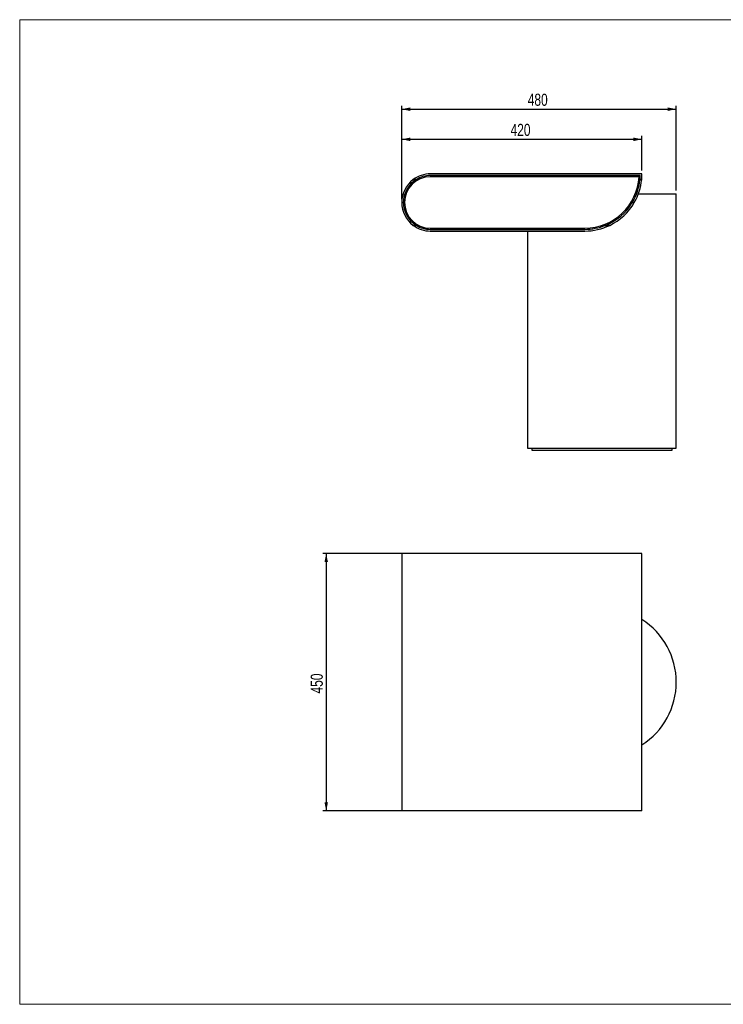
# Model space of a CAD drawing. Header units: millimetres. Extents: x 30 to 2490, y 30 to 1752.
# Tile 1 of 3: x 30 to 1260, y 30 to 1752. Entities that reach past the tile are written whole.
import ezdxf

# ---------------------------------------------------------------- set-up
doc = ezdxf.new("R2010")
doc.units = ezdxf.units.MM
doc.header["$LTSCALE"] = 6
doc.layers.add('ANNOTAZIONI', color=8, linetype='Continuous')
doc.styles.add('SLDTEXTSTYLE4', font='ARIALN.TTF', dxfattribs={"width": 0.87})
doc.dimstyles.new('SLDDIMSTYLE0', dxfattribs={"dimtxt": 21, "dimasz": 15, "dimexe": 0, "dimexo": 0.0625, "dimgap": 5.25, "dimtad": 1, "dimdec": 1, "dimrnd": 1e-09, "dimzin": 12, "dimdsep": 46, "dimtxsty": 'SLDTEXTSTYLE4', "dimsah": 1, "dimcen": 0.09, "dimadec": 0, "dimazin": 3, "dimtfac": 1, "dimtdec": 1, "dimtofl": 0, "dimtmove": 0, "dimatfit": 3, "dimfxl": 1, "dimfrac": 2, "dimtolj": 1, "dimtzin": 12, "dimarcsym": 0})

# ---------------------------------------------------------------- blocks, each defined once
blk = doc.blocks.new('_D')
at = {"layer": 'ANNOTAZIONI', "transparency": 16777216}
for p, q in [((697.8, 1438.4), (697.8, 1601.5)), ((1177.8, 1453.4), (1177.8, 1601.5)), ((697.8, 1595.5), (1177.8, 1595.5))]:
    blk.add_line(p, q, dxfattribs=at)
for points in [[(697.8, 1595.5), (712.8, 1592.4), (712.8, 1598.5)], [(1177.8, 1595.5), (1162.8, 1598.5), (1162.8, 1592.4)]]:
    blk.add_solid(points, dxfattribs=at)
at = {"layer": 'ANNOTAZIONI', "transparency": 16777216, "insert": (918.1, 1622.5), "char_height": 21, "attachment_point": 1, "style": 'SLDTEXTSTYLE4'}
blk.add_mtext('480', dxfattribs=at)
blk = doc.blocks.new('_D_1')
at = {"layer": 'ANNOTAZIONI', "transparency": 16777216}
for p, q in [((697.8, 1438.4), (697.8, 1548.8)), ((697.8, 1542.8), (1117.8, 1542.8)), ((1117.8, 1488.4), (1117.8, 1548.8))]:
    blk.add_line(p, q, dxfattribs=at)
for points in [[(697.8, 1542.8), (712.8, 1539.7), (712.8, 1545.8)], [(1117.8, 1542.8), (1102.8, 1545.8), (1102.8, 1539.7)]]:
    blk.add_solid(points, dxfattribs=at)
at = {"layer": 'ANNOTAZIONI', "transparency": 16777216, "insert": (888.1, 1569.8), "char_height": 21, "attachment_point": 1, "style": 'SLDTEXTSTYLE4'}
blk.add_mtext('420', dxfattribs=at)
blk = doc.blocks.new('_D_2')
at = {"layer": 'ANNOTAZIONI', "transparency": 16777216}
for p, q in [((711.8, 818.3), (559.8, 818.3)), ((565.8, 818.3), (565.8, 368.3)), ((711.8, 368.3), (559.8, 368.3))]:
    blk.add_line(p, q, dxfattribs=at)
for points in [[(565.8, 818.3), (562.8, 803.3), (568.9, 803.3)], [(565.8, 368.3), (568.9, 383.3), (562.8, 383.3)]]:
    blk.add_solid(points, dxfattribs=at)
at = {"layer": 'ANNOTAZIONI', "transparency": 16777216, "insert": (538.8, 573.6), "char_height": 21, "attachment_point": 1, "rotation": 90, "style": 'SLDTEXTSTYLE4'}
blk.add_mtext('450', dxfattribs=at)

msp = doc.modelspace()

# ---------------------------------------------------------------- linework, layer by layer
at = {"color": 7, "linetype": 'Continuous', "lineweight": 18}
for p, q in [((2490, 1752), (30, 1752)), ((30, 1752), (30, 30)), ((30, 30), (2490, 30))]:
    msp.add_line(p, q, dxfattribs=at)
at = {"color": 7, "linetype": 'Continuous', "lineweight": 25}
for p, q in [((1117.83, 1482.35), (747.83, 1482.35)), ((717.83, 1472.35), (723.15, 1472.35)), ((723.15, 1472.35), (717.83, 1472.35)), ((723.15, 1472.35), (727.21, 1472.35)), ((727.21, 1472.35), (723.15, 1472.35)), ((1114.78, 1479.35), (747.83, 1479.35)), ((1112.69, 1477.35), (747.83, 1477.35)), ((1112.3, 1472.35), (1114.31, 1472.35)), ((1114.31, 1472.35), (1112.3, 1472.35)), ((1114.31, 1472.35), (1117.32, 1472.35)), ((1117.32, 1472.35), (1114.31, 1472.35)), ((1111.52, 1447.35), (1177.83, 1447.35)), ((1177.83, 1002.35), (1177.83, 1447.35)), ((700.83, 1432.35), (697.83, 1432.35)), ((697.83, 1432.35), (700.83, 1432.35)), ((702.83, 1432.35), (700.83, 1432.35)), ((700.83, 1432.35), (702.83, 1432.35)), ((1100.95, 1432.35), (1098.6, 1432.35)), ((1098.6, 1432.35), (1100.95, 1432.35)), ((1104.43, 1432.35), (1100.95, 1432.35)), ((1100.95, 1432.35), (1104.43, 1432.35)), ((723.15, 1392.35), (717.83, 1392.35)), ((717.83, 1392.35), (723.15, 1392.35)), ((727.21, 1392.35), (723.15, 1392.35)), ((723.15, 1392.35), (727.21, 1392.35)), ((747.83, 1387.35), (1017.83, 1387.35)), ((747.83, 1385.35), (1017.83, 1385.35)), ((747.83, 1382.35), (1017.83, 1382.35)), ((917.83, 1382.35), (917.83, 1002.35)), ((1054.01, 1392.35), (1048.24, 1392.35)), ((1048.24, 1392.35), (1054.01, 1392.35)), ((1061.41, 1392.35), (1054.01, 1392.35)), ((1054.01, 1392.35), (1061.41, 1392.35)), ((917.83, 1002.35), (1047.83, 1002.35)), ((925.33, 1002.35), (925.33, 999.35)), ((925.33, 999.35), (1047.83, 999.35)), ((1047.83, 1002.35), (1177.83, 1002.35)), ((1047.83, 999.35), (1170.33, 999.35)), ((1170.33, 999.35), (1170.33, 1002.35)), ((697.83, 818.33), (697.83, 368.33)), ((697.83, 818.33), (697.83, 368.33)), ((717.83, 818.33), (697.83, 818.33)), ((747.83, 818.33), (717.83, 818.33)), ((1117.83, 818.33), (747.83, 818.33)), ((1117.83, 368.33), (1117.83, 818.33)), ((717.83, 368.33), (697.83, 368.33)), ((747.83, 368.33), (717.83, 368.33)), ((1117.83, 368.33), (747.83, 368.33))]:
    msp.add_line(p, q, dxfattribs=at)
for centre, radius, start, end in [((747.83, 1432.35), 50, 90, 126.8699), ((1017.83, 1482.35), 100, 354.26083, 0), ((747.83, 1432.35), 50, 126.8699, 180), ((747.83, 1432.35), 47, 121.67243, 180), ((747.83, 1432.35), 45, 90, 270), ((747.83, 1432.35), 47, 90, 121.67243), ((1017.83, 1482.35), 95, 270, 356.98304), ((1017.83, 1482.35), 97, 328.97153, 354.08271), ((1017.83, 1482.35), 100, 330, 354.26083), ((1017.83, 1482.35), 97, 354.08271, 358.22768), ((747.83, 1432.35), 50, 180, 233.1301), ((747.83, 1432.35), 47, 180, 238.32757), ((1017.83, 1482.35), 97, 291.90018, 328.97153), ((1017.83, 1482.35), 100, 295.84193, 330), ((747.83, 1432.35), 50, 233.1301, 270), ((747.83, 1432.35), 47, 238.32757, 270), ((1017.83, 1482.35), 97, 270, 291.90018), ((1017.83, 1482.35), 100, 270, 295.84193), ((1047.83, 593.33), 130, 302.57897, 57.42103)]:
    msp.add_arc(centre, radius, start, end, dxfattribs=at)

# ---------------------------------------------------------------- dimensions: what is measured, and where the dimension line sits
at = {"layer": 'ANNOTAZIONI'}
for base, p2, picture, middle in [((1177.83, 1595.47), (1177.83, 1447.35), '_D', (937.83, 1595.47)), ((1117.83, 1542.78), (1117.83, 1482.35), '_D_1', (907.83, 1542.78))]:
    dim = msp.add_linear_dim(base=base, p1=(697.83, 1432.35), p2=p2, dimstyle='SLDDIMSTYLE0', dxfattribs=at)
    dim.commit()
    dim.dimension.update_dxf_attribs({"geometry": picture, "text_midpoint": middle, "dimtype": 160})
dim = msp.add_linear_dim(base=(565.83, 368.33), p1=(717.83, 818.33), p2=(717.83, 368.33), angle=90, dimstyle='SLDDIMSTYLE0', dxfattribs=at)
dim.commit()
dim.dimension.update_dxf_attribs({"geometry": '_D_2', "text_midpoint": (565.83, 593.33), "dimtype": 160})

doc.saveas('drawing.dxf')
